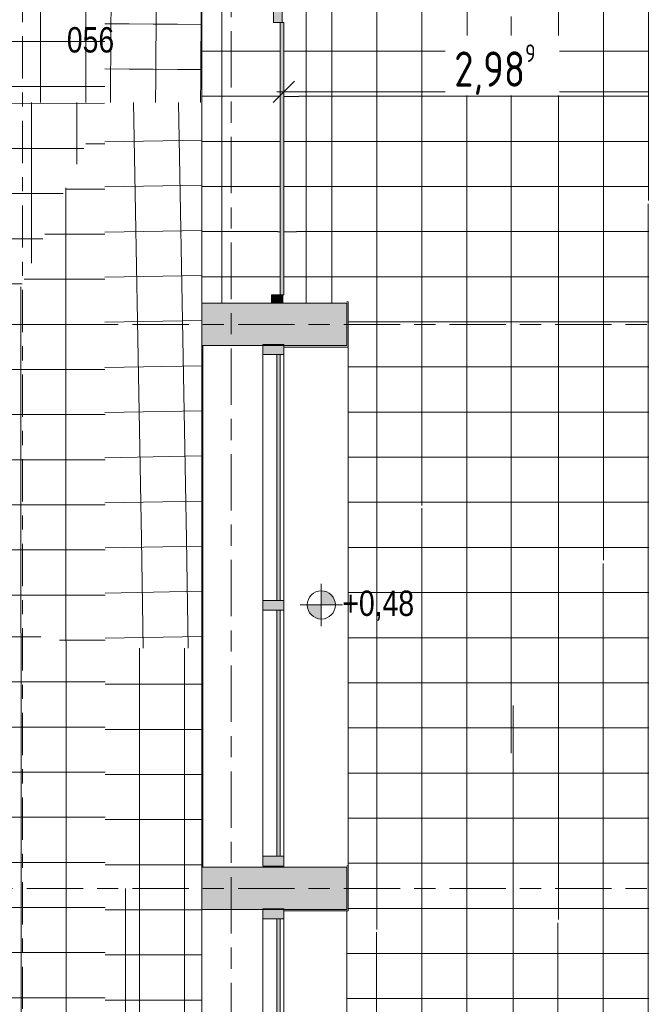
# Model space of a CAD drawing. Header units: metres. Extents: x 2 to 165, y -54 to 869.
# Tile 65 of 106: x 54.65 to 59.06, y 3.16 to 10.14. Entities that reach past the tile are written whole.
import ezdxf

# ---------------------------------------------------------------- set-up
doc = ezdxf.new("R2010")
doc.units = ezdxf.units.M
doc.linetypes.add('_Rasterlinie_', pattern=[0.75, 0.4, -0.1, 0.15, -0.1])
doc.linetypes.add('_Schnittlinie_', pattern=[0.6, 0.3, -0.1, 0.1, -0.1])
for name, color, linetype, lineweight in [('A_Bem', 7, 'Continuous', 5), ('A_Bem-100', 7, 'Continuous', 5), ('A_Fassade', 113, 'Continuous', 5), ('A_Geschossdecken', 7, 'Continuous', 5), ('A_Geschossdecken_Oberflächenschraffur', 7, 'Continuous', 5), ('A_Hoehenkoten', 124, 'Continuous', 5), ('A_Linien', 5, 'Continuous', 9), ('A_Raster', 128, 'Continuous', 5), ('A_Raum-Txt', 16, 'Continuous', 5), ('A_Symbol-S_A', 172, 'Continuous', 5), ('A_Wand', 244, 'Continuous', 5)]:
    doc.layers.add(name, color=color, linetype=linetype, lineweight=lineweight)
doc.styles.add('Arial', font='arial.ttf', dxfattribs={"width": 0.8, "height": 0.18})
doc.styles.add('ISOCPEUR', font='isocpeur.ttf', dxfattribs={"width": 0.8, "height": 0.25})
doc.dimstyles.new('BLB-Standard_2_5_Aussen_maskiert_1', dxfattribs={"dimscale": 0.3048, "dimtxt": 0.248995, "dimasz": 0.492126, "dimexe": 1.32874, "dimexo": 0.0625, "dimgap": 0.032808, "dimtad": 1, "dimrnd": 0.001, "dimzin": 0, "dimdsep": 46, "dimtxsty": 'ISOCPEUR', "dimblk1": 'OBLIQUE', "dimblk2": 'OBLIQUE', "dimsah": 1, "dimcen": 0.09, "dimdle": 0.164042, "dimazin": 0, "dimtfac": 1, "dimtdec": 4, "dimtix": 1, "dimtmove": 0, "dimatfit": 3, "dimfxl": 1.32874, "dimfxlon": 1, "dimtvp": 1, "dimtfill": 1, "dimtolj": 1, "dimtzin": 0, "dimarcsym": 2})
pattern_1 = [(0.002, (56.97775, -0.05), (-1.1e-05, 0.32), []), (90, (56.97775, -0.05), (-0.32, 2e-17), [])]
pattern_2 = [(359.991, (56.90075, -0.018), (5e-05, 0.32), []), (90, (56.90075, -0.018), (-0.32, 2e-17), [])]
pattern_3 = [(0.003, (56.90375, 0.006), (-1.7e-05, 0.32), []), (90, (56.90375, 0.006), (-0.32, 2e-17), [])]
pattern_4 = [(0, (57.04675, 0), (0, 0.32), []), (90, (57.04675, 0), (-0.32, 2e-17), [])]
pattern_5 = [(0, (56.83275, 0), (0, 0.32), []), (90, (56.83275, 0), (-0.32, 2e-17), [])]
pattern_6 = [(0, (56.89775, 0), (0, 0.32), []), (90, (56.89775, 0), (-0.32, 2e-17), [])]
pattern_7 = [(0, (56.97975, -0.001), (0, 0.32), []), (90, (56.97975, -0.001), (-0.32, 2e-17), [])]
pattern_8 = [(0, (56.86775, 0), (0, 0.32), []), (90, (56.86775, 0), (-0.32, 2e-17), [])]
pattern_9 = [(0, (56.86575, 0), (0, 0.32), []), (90, (56.86575, 0), (-0.32, 2e-17), [])]
pattern_10 = [(0, (56.86075, 0), (0, 0.32), []), (90, (56.86075, 0), (-0.32, 2e-17), [])]
pattern_11 = [(0, (56.87575, 0), (0, 0.32), []), (90, (56.87575, 0), (-0.32, 2e-17), [])]
pattern_12 = [(0, (56.87275, 0), (0, 0.32), []), (90, (56.87275, 0), (-0.32, 2e-17), [])]

# ---------------------------------------------------------------- blocks, each defined once
blk = doc.blocks.new('FP_7-AB- E0-  OK FFB')
at = {"layer": 'A_Geschossdecken_Oberflächenschraffur'}
for p, q in [((-1.469, 3.4519), (-1.469, 5.6851)), ((-1.469, 3.4519), (-1.469, 5.6851)), ((-1.1493, 3.4519), (-1.1493, 5.6851)), ((-1.1493, 3.4519), (-1.1493, 5.6851)), ((-1.7134, 5.4297), (-1.0279, 5.4297)), ((-1.7134, 5.4297), (-1.0279, 5.4297)), ((-1.7134, 5.1097), (-1.0279, 5.1097)), ((-1.7134, 5.1097), (-1.0279, 5.1097)), ((-1.7134, 4.7897), (-1.0279, 4.7897)), ((-1.7134, 4.7897), (-1.0279, 4.7897)), ((-1.7134, 4.4697), (-1.0279, 4.4697)), ((-1.7134, 4.4697), (-1.0279, 4.4697)), ((-1.7134, 4.1497), (-1.0279, 4.1497)), ((-1.7134, 4.1497), (-1.0279, 4.1497)), ((-1.7134, 3.8297), (-1.028, 3.8297)), ((-1.7134, 3.8297), (-1.028, 3.8297)), ((-1.7134, 3.5097), (-1.028, 3.5097)), ((-1.7134, 3.5097), (-1.028, 3.5097)), ((-1.4689, 1.2186), (-1.469, 3.4519)), ((-1.4689, 1.2186), (-1.469, 3.4519)), ((-1.1492, 1.2187), (-1.1493, 3.4519)), ((-1.1492, 1.2187), (-1.1493, 3.4519)), ((-1.7134, 3.1897), (-1.028, 3.1897)), ((-1.7134, 3.1897), (-1.028, 3.1897))]:
    blk.add_line(p, q, dxfattribs=at)
blk = doc.blocks.new('FP_10-AB- E0-  OK FFB')
at = {"layer": 'A_Geschossdecken_Oberflächenschraffur'}
for p, q in [((-4.0904, 9.5567), (-4.0906, 10.4144)), ((-4.0904, 9.5567), (-4.0906, 10.4144)), ((-3.7704, 9.5567), (-3.7706, 10.4144)), ((-3.7704, 9.5567), (-3.7706, 10.4144)), ((-3.4504, 9.5567), (-3.4506, 10.4144)), ((-3.4504, 9.5567), (-3.4506, 10.4144)), ((-2.1704, 9.5567), (-2.1706, 10.4144)), ((-2.1704, 9.5567), (-2.1706, 10.4144)), ((-1.8504, 9.5568), (-1.8506, 10.4144)), ((-1.8504, 9.5568), (-1.8506, 10.4144)), ((-3.1304, 9.5567), (-3.1306, 10.3799)), ((-3.1304, 9.5567), (-3.1306, 10.3799)), ((-2.8104, 9.5567), (-2.8106, 10.3799)), ((-2.8104, 9.5567), (-2.8106, 10.3799)), ((-2.4904, 9.5567), (-2.4906, 10.3799)), ((-2.4904, 9.5567), (-2.4906, 10.3799)), ((-4.2353, 10.3087), (-1.7134, 10.3093)), ((-4.2353, 10.3087), (-1.7134, 10.3093)), ((-4.2358, 9.9889), (-1.7139, 9.9894)), ((-4.2358, 9.9889), (-1.7139, 9.9894)), ((-4.2364, 9.669), (-1.7145, 9.6696)), ((-4.2364, 9.669), (-1.7145, 9.6696))]:
    blk.add_line(p, q, dxfattribs=at)
blk = doc.blocks.new('FP_11-AB- E0-  OK FFB')
at = {"layer": 'A_Geschossdecken_Oberflächenschraffur'}
for p, q in [((-1.4978, 8.7826), (-1.5118, 9.557)), ((-1.4978, 8.7826), (-1.5118, 9.557)), ((-1.1779, 8.7826), (-1.1917, 9.557)), ((-1.1779, 8.7826), (-1.1917, 9.557)), ((-1.7151, 9.2771), (-1.0282, 9.2894)), ((-1.7151, 9.2771), (-1.0282, 9.2894)), ((-1.7149, 8.957), (-1.0281, 8.9694)), ((-1.7149, 8.957), (-1.0281, 8.9694)), ((-1.4838, 8.0082), (-1.4978, 8.7826)), ((-1.4838, 8.0082), (-1.4978, 8.7826)), ((-1.1641, 8.0082), (-1.1779, 8.7826)), ((-1.1641, 8.0082), (-1.1779, 8.7826)), ((-1.7148, 8.637), (-1.0281, 8.6493)), ((-1.7148, 8.637), (-1.0281, 8.6493)), ((-1.7146, 8.3169), (-1.0281, 8.3293)), ((-1.7146, 8.3169), (-1.0281, 8.3293)), ((-1.7145, 7.9969), (-1.0281, 8.0092)), ((-1.7145, 7.9969), (-1.0281, 8.0092)), ((-1.4699, 7.2339), (-1.4838, 8.0082)), ((-1.4699, 7.2339), (-1.4838, 8.0082)), ((-1.1503, 7.2338), (-1.1641, 8.0082)), ((-1.1503, 7.2338), (-1.1641, 8.0082)), ((-1.7143, 7.6768), (-1.028, 7.6892)), ((-1.7143, 7.6768), (-1.028, 7.6892)), ((-1.7142, 7.3568), (-1.028, 7.3691)), ((-1.7142, 7.3568), (-1.028, 7.3691)), ((-1.456, 6.4595), (-1.4699, 7.2339)), ((-1.456, 6.4595), (-1.4699, 7.2339)), ((-1.1365, 6.4595), (-1.1503, 7.2338)), ((-1.1365, 6.4595), (-1.1503, 7.2338)), ((-1.714, 7.0367), (-1.028, 7.0491)), ((-1.714, 7.0367), (-1.028, 7.0491)), ((-1.7139, 6.7167), (-1.028, 6.729)), ((-1.7139, 6.7167), (-1.028, 6.729)), ((-1.442, 5.6851), (-1.456, 6.4595)), ((-1.442, 5.6851), (-1.456, 6.4595)), ((-1.1227, 5.6851), (-1.1365, 6.4595)), ((-1.1227, 5.6851), (-1.1365, 6.4595)), ((-1.7137, 6.3966), (-1.028, 6.409)), ((-1.7137, 6.3966), (-1.028, 6.409)), ((-1.7136, 6.0766), (-1.0279, 6.0889)), ((-1.7136, 6.0766), (-1.0279, 6.0889)), ((-1.7134, 5.7565), (-1.0279, 5.7689)), ((-1.7134, 5.7565), (-1.0279, 5.7689))]:
    blk.add_line(p, q, dxfattribs=at)
blk = doc.blocks.new('FP_12-AB- E0-  OK FFB')
at = {"layer": 'A_Geschossdecken_Oberflächenschraffur'}
for p, q in [((-1.67, 10.2527), (-1.6688, 10.4144)), ((-1.67, 10.2527), (-1.6688, 10.4144)), ((-1.3506, 10.2528), (-1.3495, 10.4144)), ((-1.3506, 10.2528), (-1.3495, 10.4144)), ((-1.0312, 10.2529), (-1.0302, 10.4144)), ((-1.0312, 10.2529), (-1.0302, 10.4144)), ((-1.6714, 10.0787), (-1.67, 10.2527)), ((-1.6714, 10.0787), (-1.67, 10.2527)), ((-1.3519, 10.0788), (-1.3506, 10.2528)), ((-1.3519, 10.0788), (-1.3506, 10.2528)), ((-1.0323, 10.0789), (-1.0312, 10.2529)), ((-1.0323, 10.0789), (-1.0312, 10.2529)), ((-1.714, 10.1149), (-1.5425, 10.1136)), ((-1.714, 10.1149), (-1.5425, 10.1136)), ((-1.6728, 9.9047), (-1.6714, 10.0787)), ((-1.6728, 9.9047), (-1.6714, 10.0787)), ((-1.5425, 10.1136), (-1.371, 10.1124)), ((-1.5425, 10.1136), (-1.371, 10.1124)), ((-1.371, 10.1124), (-1.1995, 10.1111)), ((-1.371, 10.1124), (-1.1995, 10.1111)), ((-1.3531, 9.9048), (-1.3519, 10.0788)), ((-1.3531, 9.9048), (-1.3519, 10.0788)), ((-1.1995, 10.1111), (-1.028, 10.1099)), ((-1.1995, 10.1111), (-1.028, 10.1099)), ((-1.0334, 9.9049), (-1.0323, 10.0789)), ((-1.0334, 9.9049), (-1.0323, 10.0789)), ((-1.6742, 9.7307), (-1.6728, 9.9047)), ((-1.6742, 9.7307), (-1.6728, 9.9047)), ((-1.3543, 9.7308), (-1.3531, 9.9048)), ((-1.3543, 9.7308), (-1.3531, 9.9048)), ((-1.0345, 9.7309), (-1.0334, 9.9049)), ((-1.0345, 9.7309), (-1.0334, 9.9049)), ((-1.7147, 9.7949), (-1.5431, 9.7936)), ((-1.7147, 9.7949), (-1.5431, 9.7936)), ((-1.5431, 9.7936), (-1.3714, 9.7924)), ((-1.5431, 9.7936), (-1.3714, 9.7924)), ((-1.3714, 9.7924), (-1.1998, 9.7911)), ((-1.3714, 9.7924), (-1.1998, 9.7911)), ((-1.1998, 9.7911), (-1.0281, 9.7899)), ((-1.1998, 9.7911), (-1.0281, 9.7899)), ((-1.6756, 9.5568), (-1.6742, 9.7307)), ((-1.6756, 9.5568), (-1.6742, 9.7307)), ((-1.3556, 9.5569), (-1.3543, 9.7308)), ((-1.3556, 9.5569), (-1.3543, 9.7308)), ((-1.0356, 9.557), (-1.0345, 9.7309)), ((-1.0356, 9.557), (-1.0345, 9.7309))]:
    blk.add_line(p, q, dxfattribs=at)
blk = doc.blocks.new('System Panel - Glazed-8069821-AB- E0-  OK FFB')
at = {"layer": 'A_Fassade', "lineweight": 9}
blk.add_hatch(color=253, dxfattribs=at).paths.add_polyline_path([(0.8725, 0.0495), (-0.8725, 0.0495), (-0.8725, 0.0245), (0.8725, 0.0245)], flags=0)
at = {"layer": 'A_Fassade', "color": 250, "lineweight": 9}
for p, q in [((0.8725, 0.0495), (-0.8725, 0.0495)), ((-0.8725, 0.0495), (-0.8725, 0.0245)), ((-0.8725, 0.0245), (0.8725, 0.0245)), ((0.8725, 0.0245), (0.8725, 0.0495))]:
    blk.add_line(p, q, dxfattribs=at)
blk = doc.blocks.new('Rectangular Mullion - 70mm x 160mm-8069827-AB- E0-  OK FFB')
at = {"layer": 'A_Fassade', "lineweight": 9}
blk.add_hatch(color=253, dxfattribs=at).paths.add_polyline_path([(-0.07, -0.075), (0, -0.075), (0, 0.075), (-0.07, 0.075), (-0.07, 0.0607)], flags=0)
at = {"layer": 'A_Fassade', "color": 250, "lineweight": 9}
for p, q in [((0, 0.075), (-0.07, 0.075)), ((-0.07, 0.075), (-0.07, -0.075)), ((0, -0.075), (0, 0.075)), ((-0.07, -0.075), (0, -0.075))]:
    blk.add_line(p, q, dxfattribs=at)
blk = doc.blocks.new('Rectangular Mullion - 70mm x 160mm-8069832-AB- E0-  OK FFB')
at = {"layer": 'A_Fassade', "color": 250, "lineweight": 9}
for p, q in [((-0.5944, 2.0216), (-0.5944, 3.7666)), ((-0.4444, 3.7666), (-0.4444, 2.0216))]:
    blk.add_line(p, q, dxfattribs=at)
blk = doc.blocks.new('Rectangular Mullion - 70mm x 160mm-8069826-AB- E0-  OK FFB')
at = {"layer": 'A_Fassade', "lineweight": 9}
blk.add_hatch(color=253, dxfattribs=at).paths.add_polyline_path([(0, -0.075), (-0.07, -0.075), (-0.07, 0.075), (0, 0.075), (0, 0.0607)], flags=0)
at = {"layer": 'A_Fassade', "color": 250, "lineweight": 9}
for p, q in [((-0.07, 0.075), (0, 0.075)), ((-0.07, -0.075), (-0.07, 0.075)), ((0, 0.075), (0, -0.075)), ((0, -0.075), (-0.07, -0.075))]:
    blk.add_line(p, q, dxfattribs=at)
blk = doc.blocks.new('Rectangular Mullion - 70mm x 160mm-8069829-AB- E0-  OK FFB')
at = {"layer": 'A_Fassade', "color": 250, "lineweight": 9}
for p, q in [((-0.5944, 0.2066), (-0.5944, 1.9516)), ((-0.4444, 1.9516), (-0.4444, 0.2066))]:
    blk.add_line(p, q, dxfattribs=at)
blk = doc.blocks.new('Rectangular Mullion - 70mm x 160mm-8069830-AB- E0-  OK FFB')
at = {"layer": 'A_Fassade', "lineweight": 9}
blk.add_hatch(color=253, dxfattribs=at).paths.add_polyline_path([(0.035, -0.075), (-0.035, -0.075), (-0.035, 0.075), (0.035, 0.075), (0.035, 0.0607)], flags=0)
at = {"layer": 'A_Fassade', "color": 250, "lineweight": 9}
for p, q in [((-0.035, 0.075), (0.035, 0.075)), ((-0.035, -0.075), (-0.035, 0.075)), ((0.035, 0.075), (0.035, -0.075)), ((0.035, -0.075), (-0.035, -0.075))]:
    blk.add_line(p, q, dxfattribs=at)
blk = doc.blocks.new('System Panel - Opening-8070368-AB- E0-  OK FFB')
at = {"layer": 'A_Fassade', "lineweight": 9}
blk.add_hatch(color=253, dxfattribs=at).paths.add_polyline_path([(0.966, 0.0125), (-0.966, 0.0125), (-0.966, -0.0125), (0.966, -0.0125)], flags=0)
at = {"layer": 'A_Fassade', "color": 250, "lineweight": 9}
for p, q in [((0.966, 0.0125), (-0.966, 0.0125)), ((-0.966, 0.0125), (-0.966, -0.0125)), ((0.966, -0.0125), (0.966, 0.0125)), ((-0.966, -0.0125), (0.966, -0.0125))]:
    blk.add_line(p, q, dxfattribs=at)
blk = doc.blocks.new('System Panel - Solid Center-8070369-AB- E0-  OK FFB')
at = {"layer": 'A_Fassade', "lineweight": 9}
blk.add_hatch(color=253, dxfattribs=at).paths.add_polyline_path([(0.42, 0), (-0.42, 0), (-0.42, -0.06), (0.42, -0.06)], flags=0)
at = {"layer": 'A_Fassade', "color": 250, "lineweight": 9}
for p, q in [((0.42, 0), (-0.42, 0)), ((-0.42, 0), (-0.42, -0.06)), ((0.42, -0.06), (0.42, 0)), ((-0.42, -0.06), (0.42, -0.06))]:
    blk.add_line(p, q, dxfattribs=at)
blk = doc.blocks.new('Rectangular Mullion - 60mm x 80mm 2-8070371-AB- E0-  OK FFB')
at = {"layer": 'A_Fassade', "lineweight": 9}
blk.add_hatch(color=253, dxfattribs=at).paths.add_polyline_path([(0, -0.005), (-0.06, -0.005), (-0.06, 0.075), (0, 0.075)], flags=0)
at = {"layer": 'A_Fassade', "color": 250, "lineweight": 9}
for p, q in [((-0.06, 0.075), (0, 0.075)), ((-0.06, -0.005), (-0.06, 0.075)), ((0, 0.075), (0, -0.005)), ((0, -0.005), (-0.06, -0.005))]:
    blk.add_line(p, q, dxfattribs=at)
blk = doc.blocks.new('Höhenkoten - Kreuz gefüllt-6114407-AB- E0-  OK FFB')
at = {"layer": 'A_Hoehenkoten'}
h = blk.add_hatch(color=256, dxfattribs=at)
edge = h.paths.add_edge_path(flags=0)
edge.add_line((0.001, 0.0014), (0, 0.0014))
edge.add_line((0, 0.0014), (0, 0.0024))
edge.add_arc((0, 0.0014), 0.001, 0, 90, ccw=False)
h = blk.add_hatch(color=256, dxfattribs=at)
edge = h.paths.add_edge_path(flags=0)
edge.add_line((-0.001, 0.0014), (0, 0.0014))
edge.add_line((0, 0.0014), (0, 0.0004))
edge.add_arc((0, 0.0014), 0.001, 180, 270, ccw=False)
for p, q in [((0, 0.0029), (0, -0.0001)), ((0, 0.0014), (0, 0.0024)), ((0, 0.0024), (0, 0.0014)), ((0, 0.0024), (0, 0.0014)), ((0, 0.0014), (0, 0.0024)), ((-0.0015, 0.0014), (0.0015, 0.0014)), ((-0.001, 0.0014), (0, 0.0014)), ((0, 0.0014), (-0.001, 0.0014)), ((0, 0.0014), (-0.001, 0.0014)), ((-0.001, 0.0014), (0, 0.0014)), ((0.001, 0.0014), (0, 0.0014)), ((0, 0.0014), (0, 0.0004)), ((0, 0.0004), (0, 0.0014)), ((0, 0.0014), (0.001, 0.0014)), ((0, 0.0014), (0.001, 0.0014)), ((0.001, 0.0014), (0, 0.0014)), ((0, 0.0014), (0, 0.0004)), ((0, 0.0004), (0, 0.0014))]:
    blk.add_line(p, q, dxfattribs=at)
for start, end in [(90, 180), (90, 180), (360, 90), (360, 90), (180, 270), (180, 270), (270, 0), (270, 360)]:
    blk.add_arc((0, 0.0014), 0.001, start, end, dxfattribs=at)
blk = doc.blocks.new('DIMBLOCK254-AB- E0-  OK FFB')
at = {"layer": 'A_Bem-100'}
for p, q in [((56.5276, 10.0366), (56.5276, 9.2266)), ((56.5276, 9.6316), (56.5276, 10.0366)), ((59.5161, 10.0366), (59.5161, 9.2266)), ((59.5161, 9.6316), (59.5161, 10.0366)), ((56.4776, 9.6316), (59.5161, 9.6316))]:
    blk.add_line(p, q, dxfattribs=at)
at = {"layer": 'A_Bem-100', "lineweight": 9}
for p, q in [((56.5276, 9.6316), (56.6026, 9.7066)), ((59.5161, 9.6316), (59.5911, 9.7066)), ((56.5276, 9.6316), (56.4526, 9.5566)), ((59.5161, 9.6316), (59.4411, 9.5566))]:
    blk.add_line(p, q, dxfattribs=at)
at = {"layer": 'A_Bem-100', "color": 0, "insert": (57.7368, 9.9682), "char_height": 0.25, "width": 0.684194, "attachment_point": 1, "line_spacing_factor": 1.149209, "style": 'ISOCPEUR', "bg_fill": 3, "box_fill_scale": 1.25, "bg_fill_color": 256, "bg_fill_true_color": 13158600, "bg_fill_transparency": 0}
blk.add_mtext('2,98\\A2\\H0.5x;\\S9^  ;\\H2x;', dxfattribs=at)
blk = doc.blocks.new('_Oblique')
at = {"color": 0, "linetype": 'ByBlock', "lineweight": -2}
blk.add_line((-0.5, -0.5), (0.5, 0.5), dxfattribs=at)

msp = doc.modelspace()

# ---------------------------------------------------------------- hatches: boundary and pattern name
at = {"layer": 'A_Geschossdecken_Oberflächenschraffur'}
h = msp.add_hatch(dxfattribs=at)
h.set_pattern_fill('FP_284', color=256, style=0, pattern_type=2)
h.set_pattern_definition(pattern_7)
h.paths.add_polyline_path([(56.3783, -4.1723), (56.3783, -4.1717), (56.3629, -4.1723)], flags=0)
h.paths.add_polyline_path([(56.4408, -0.1817), (56.4678, -0.1817), (56.468, -0.1717), (56.4038, -0.1717), (56.4038, -0.1817)], flags=0)
h.paths.add_polyline_path([(56.5201, 8.1316), (56.6089, 8.1316), (56.6867, 12.7155), (56.5151, 11.8915), (56.5151, 11.8755), (56.5276, 11.8755), (56.5276, 10.9635), (56.5151, 10.9635), (56.5151, 10.1235), (56.5276, 10.1235), (56.5276, 8.1916), (56.5201, 8.1916)], flags=0)
h.paths.add_polyline_path([(56.5026, 8.1916), (56.5026, 10.1235), (56.4983, 10.1235), (56.48, 8.1916)], flags=0)
h = msp.add_hatch(dxfattribs=at)
h.set_pattern_fill('FP_284', color=256, style=0, pattern_type=2)
h.set_pattern_definition(pattern_7)
h.paths.add_polyline_path([(56.3783, -4.1723), (56.3783, -4.1717), (56.3629, -4.1723)], flags=0)
h.paths.add_polyline_path([(56.4408, -0.1817), (56.4678, -0.1817), (56.468, -0.1717), (56.4038, -0.1717), (56.4038, -0.1817)], flags=0)
h.paths.add_polyline_path([(56.5201, 8.1316), (56.6089, 8.1316), (56.6867, 12.7155), (56.5151, 11.8915), (56.5151, 11.8755), (56.5276, 11.8755), (56.5276, 10.9635), (56.5151, 10.9635), (56.5151, 10.1235), (56.5276, 10.1235), (56.5276, 8.1916), (56.5201, 8.1916)], flags=0)
h.paths.add_polyline_path([(56.5026, 8.1916), (56.5026, 10.1235), (56.4983, 10.1235), (56.48, 8.1916)], flags=0)
h = msp.add_hatch(dxfattribs=at)
h.set_pattern_fill('FP_283', color=256, style=0, pattern_type=2)
h.set_pattern_definition(pattern_6)
h.paths.add_polyline_path([(56.6867, -13.5774), (56.6867, -12.1845), (56.5703, -12.1845)], flags=0)
h.paths.add_polyline_path([(56.4678, -0.1817), (56.5038, -0.1817), (56.5038, -0.1717), (56.468, -0.1717)], flags=0)
h.paths.add_polyline_path([(56.6089, 8.1316), (56.6867, 8.1316), (56.6867, 12.7155), (56.6104, 8.2215)], flags=0)
h = msp.add_hatch(dxfattribs=at)
h.set_pattern_fill('FP_283', color=256, style=0, pattern_type=2)
h.set_pattern_definition(pattern_6)
h.paths.add_polyline_path([(56.6867, -13.5774), (56.6867, -12.1845), (56.5703, -12.1845)], flags=0)
h.paths.add_polyline_path([(56.4678, -0.1817), (56.5038, -0.1817), (56.5038, -0.1717), (56.468, -0.1717)], flags=0)
h.paths.add_polyline_path([(56.6089, 8.1316), (56.6867, 8.1316), (56.6867, 12.7155), (56.6104, 8.2215)], flags=0)
h = msp.add_hatch(dxfattribs=at)
h.set_pattern_fill('FP_436', color=256, style=0, pattern_type=2)
h.set_pattern_definition(pattern_8)
h.paths.add_polyline_path([(56.9751, 1.6907), (57.8776, 10.1712), (56.6867, 12.0186), (56.6867, 8.1316), (56.9751, 8.1316), (56.9751, 8.1416), (56.9851, 8.1416), (56.9851, 3.8216), (56.9751, 3.8216), (56.9751, 2.5273)], flags=0)
h = msp.add_hatch(dxfattribs=at)
h.set_pattern_fill('FP_436', color=256, style=0, pattern_type=2)
h.set_pattern_definition(pattern_8)
h.paths.add_polyline_path([(56.9751, 1.6907), (57.8776, 10.1712), (56.6867, 12.0186), (56.6867, 8.1316), (56.9751, 8.1316), (56.9751, 8.1416), (56.9851, 8.1416), (56.9851, 3.8216), (56.9751, 3.8216), (56.9751, 2.5273)], flags=0)
h = msp.add_hatch(dxfattribs=at)
h.set_pattern_fill('FP_502', color=256, style=0, pattern_type=2)
h.set_pattern_definition(pattern_11)
h.paths.add_polyline_path([(57.8776, -1.0051), (59.5161, 12.0478), (58.3723, 10.1632), (57.9079, -0.3198)], flags=0)
h = msp.add_hatch(dxfattribs=at)
h.set_pattern_fill('FP_502', color=256, style=0, pattern_type=2)
h.set_pattern_definition(pattern_11)
h.paths.add_polyline_path([(57.8776, -1.0051), (59.5161, 12.0478), (58.3723, 10.1632), (57.9079, -0.3198)], flags=0)
h = msp.add_hatch(dxfattribs=at)
h.set_pattern_fill('FP_505', color=256, style=0, pattern_type=2)
h.set_pattern_definition(pattern_12)
h.paths.add_polyline_path([(59.5161, -13.9725), (59.5161, 12.0478), (57.8776, -1.0051), (59.5069, -13.8997)], flags=0)
h = msp.add_hatch(dxfattribs=at)
h.set_pattern_fill('FP_505', color=256, style=0, pattern_type=2)
h.set_pattern_definition(pattern_12)
h.paths.add_polyline_path([(59.5161, -13.9725), (59.5161, 12.0478), (57.8776, -1.0051), (59.5069, -13.8997)], flags=0)
h = msp.add_hatch(dxfattribs=at)
h.set_pattern_fill('FP_278', color=256, style=0, pattern_type=2)
h.set_pattern_definition(pattern_4)
h.paths.add_polyline_path([(55.9451, -13.5774), (56.0623, -12.1745), (55.9451, -12.1745)], flags=0)
h.paths.add_polyline_path([(55.9451, -7.8766), (55.9747, -7.8766), (55.9807, -4.1717), (55.9451, -4.1717), (55.9451, -6.014)], flags=0)
h.paths.add_polyline_path([(56.3159, -4.1722), (56.3159, -4.1717), (55.9807, -4.1717)], flags=0)
h.paths.add_polyline_path([(55.9747, -3.8717), (55.9807, -3.8717), (55.9807, -3.0895), (55.9451, -3.0897), (55.9451, -3.8717)], flags=0)
h.paths.add_polyline_path([(55.9451, -0.2184), (55.9607, -0.1717), (55.9451, -0.1717)], flags=0)
h.paths.add_polyline_path([(56.3159, 3.8299), (56.3159, 3.8316), (55.9733, 3.8316)], flags=0)
h.paths.add_polyline_path([(55.9533, 4.1316), (55.9533, 7.8316), (55.9451, 7.8316), (55.9451, 4.1316)], flags=0)
h.paths.add_polyline_path([(56.3159, 8.1316), (56.3159, 10.4144), (55.9451, 10.4144), (55.9451, 8.1316), (55.9533, 8.1316)], flags=0)
h.paths.add_polyline_path([(55.9451, 10.4944), (56.3159, 10.4944), (56.3159, 11.8932), (55.9451, 11.8964), (55.9451, 11.0686)], flags=0)
h = msp.add_hatch(dxfattribs=at)
h.set_pattern_fill('FP_278', color=256, style=0, pattern_type=2)
h.set_pattern_definition(pattern_4)
h.paths.add_polyline_path([(55.9451, -13.5774), (56.0623, -12.1745), (55.9451, -12.1745)], flags=0)
h.paths.add_polyline_path([(55.9451, -7.8766), (55.9747, -7.8766), (55.9807, -4.1717), (55.9451, -4.1717), (55.9451, -6.014)], flags=0)
h.paths.add_polyline_path([(56.3159, -4.1722), (56.3159, -4.1717), (55.9807, -4.1717)], flags=0)
h.paths.add_polyline_path([(55.9747, -3.8717), (55.9807, -3.8717), (55.9807, -3.0895), (55.9451, -3.0897), (55.9451, -3.8717)], flags=0)
h.paths.add_polyline_path([(55.9451, -0.2184), (55.9607, -0.1717), (55.9451, -0.1717)], flags=0)
h.paths.add_polyline_path([(56.3159, 3.8299), (56.3159, 3.8316), (55.9733, 3.8316)], flags=0)
h.paths.add_polyline_path([(55.9533, 4.1316), (55.9533, 7.8316), (55.9451, 7.8316), (55.9451, 4.1316)], flags=0)
h.paths.add_polyline_path([(56.3159, 8.1316), (56.3159, 10.4144), (55.9451, 10.4144), (55.9451, 8.1316), (55.9533, 8.1316)], flags=0)
h.paths.add_polyline_path([(55.9451, 10.4944), (56.3159, 10.4944), (56.3159, 11.8932), (55.9451, 11.8964), (55.9451, 11.0686)], flags=0)
h = msp.add_hatch(dxfattribs=at)
h.set_pattern_fill('FP_282', color=256, style=0, pattern_type=2)
h.set_pattern_definition(pattern_5)
h.paths.add_polyline_path([(56.3629, -4.1723), (56.3629, -4.1717), (56.3159, -4.1722)], flags=0)
h.paths.add_polyline_path([(56.3783, 3.8296), (56.3783, 3.8316), (56.3159, 3.8316), (56.3159, 3.8299)], flags=0)
h.paths.add_polyline_path([(56.3159, 8.1316), (56.4401, 8.1316), (56.4401, 8.1916), (56.48, 8.1916), (56.4983, 10.1235), (56.4551, 10.1235), (56.4551, 10.9635), (56.5026, 10.9635), (56.5026, 11.8755), (56.4551, 11.8755), (56.454, 11.892), (56.3159, 11.8932), (56.3159, 10.4944), (56.4527, 10.4944), (56.4527, 10.4144), (56.3159, 10.4144), (56.3159, 8.2215)], flags=0)
h = msp.add_hatch(dxfattribs=at)
h.set_pattern_fill('FP_282', color=256, style=0, pattern_type=2)
h.set_pattern_definition(pattern_5)
h.paths.add_polyline_path([(56.3629, -4.1723), (56.3629, -4.1717), (56.3159, -4.1722)], flags=0)
h.paths.add_polyline_path([(56.3783, 3.8296), (56.3783, 3.8316), (56.3159, 3.8316), (56.3159, 3.8299)], flags=0)
h.paths.add_polyline_path([(56.3159, 8.1316), (56.4401, 8.1316), (56.4401, 8.1916), (56.48, 8.1916), (56.4983, 10.1235), (56.4551, 10.1235), (56.4551, 10.9635), (56.5026, 10.9635), (56.5026, 11.8755), (56.4551, 11.8755), (56.454, 11.892), (56.3159, 11.8932), (56.3159, 10.4944), (56.4527, 10.4944), (56.4527, 10.4144), (56.3159, 10.4144), (56.3159, 8.2215)], flags=0)
h = msp.add_hatch(dxfattribs=at)
h.set_pattern_fill('FP_453', color=256, style=0, pattern_type=2)
h.set_pattern_definition(pattern_9)
h.paths.add_polyline_path([(57.2175, -1.0129), (57.8776, -1.0051), (57.8767, 10.1632), (56.9751, 1.6907), (56.9751, 0.1383), (56.9851, 0.1383), (56.9851, -0.1717), (56.9567, -0.1717), (57.2106, -0.9272), (57.2106, -0.9488), (57.2147, -0.9488), (57.2151, -0.9613), (57.2172, -0.9612), (57.2175, -1.0051)], flags=0)
h = msp.add_hatch(dxfattribs=at)
h.set_pattern_fill('FP_453', color=256, style=0, pattern_type=2)
h.set_pattern_definition(pattern_9)
h.paths.add_polyline_path([(57.2175, -1.0129), (57.8776, -1.0051), (57.8767, 10.1632), (56.9751, 1.6907), (56.9751, 0.1383), (56.9851, 0.1383), (56.9851, -0.1717), (56.9567, -0.1717), (57.2106, -0.9272), (57.2106, -0.9488), (57.2147, -0.9488), (57.2151, -0.9613), (57.2172, -0.9612), (57.2175, -1.0051)], flags=0)
h = msp.add_hatch(dxfattribs=at)
h.set_pattern_fill('FP_501', color=256, style=0, pattern_type=2)
h.set_pattern_definition(pattern_10)
h.paths.add_polyline_path([(57.8776, -1.0051), (58.3723, 10.1632), (57.8776, 10.1712), (57.8776, -0.3198)], flags=0)
h = msp.add_hatch(dxfattribs=at)
h.set_pattern_fill('FP_501', color=256, style=0, pattern_type=2)
h.set_pattern_definition(pattern_10)
h.paths.add_polyline_path([(57.8776, -1.0051), (58.3723, 10.1632), (57.8776, 10.1712), (57.8776, -0.3198)], flags=0)
h = msp.add_hatch(dxfattribs=at)
h.set_pattern_fill('FP_23', color=256, style=0, pattern_type=2)
h.set_pattern_definition(pattern_1)
h.paths.add_polyline_path([(53.6241, 5.9755), (55.258, 9.557), (52.7361, 9.557), (53.0673, 8.2215)], flags=0)
h = msp.add_hatch(dxfattribs=at)
h.set_pattern_fill('FP_23', color=256, style=0, pattern_type=2)
h.set_pattern_definition(pattern_1)
h.paths.add_polyline_path([(53.6241, 5.9755), (55.258, 9.557), (52.7361, 9.557), (53.0673, 8.2215)], flags=0)
h = msp.add_hatch(dxfattribs=at)
h.set_pattern_fill('FP_24', color=256, style=0, pattern_type=2)
h.set_pattern_definition(pattern_2)
h.paths.add_polyline_path([(55.2596, 5.6851), (55.258, 9.557), (53.6241, 5.9755), (55.2593, 5.6851)], flags=0)
h = msp.add_hatch(dxfattribs=at)
h.set_pattern_fill('FP_24', color=256, style=0, pattern_type=2)
h.set_pattern_definition(pattern_2)
h.paths.add_polyline_path([(55.2596, 5.6851), (55.258, 9.557), (53.6241, 5.9755), (55.2593, 5.6851)], flags=0)
h = msp.add_hatch(dxfattribs=at)
h.set_pattern_fill('FP_25', color=256, style=0, pattern_type=2)
h.set_pattern_definition(pattern_3)
h.paths.add_polyline_path([(55.2596, -3.2478), (55.2596, 5.6851), (53.6241, 5.9755), (55.2453, -3.1669)], flags=0)
h = msp.add_hatch(dxfattribs=at)
h.set_pattern_fill('FP_25', color=256, style=0, pattern_type=2)
h.set_pattern_definition(pattern_3)
h.paths.add_polyline_path([(55.2596, -3.2478), (55.2596, 5.6851), (53.6241, 5.9755), (55.2453, -3.1669)], flags=0)
at = {"layer": 'A_Wand'}
for points in [[(56.9751, 7.8316), (56.9751, 8.1316), (55.9451, 8.1316), (55.9451, 7.8316), (56.3926, 7.8316)], [(56.9751, 3.8316), (56.9751, 4.1316), (55.9451, 4.1316), (55.9451, 3.8316), (56.3926, 3.8316)]]:
    msp.add_hatch(color=8, dxfattribs=at).paths.add_polyline_path(points, flags=0)

# ---------------------------------------------------------------- linework, layer by layer
at = {"layer": 'A_Geschossdecken', "color": 253, "lineweight": 9}
for p, q in [((56.6867, 8.1316), (56.6867, 12.7255)), ((55.9451, 10.4144), (55.9451, 8.1316)), ((55.9451, 7.8316), (55.9451, 4.1316)), ((55.9533, 7.8316), (55.9533, 4.1316)), ((56.9851, 4.1416), (56.9851, 7.8216)), ((55.9451, 3.8316), (55.9451, 0.1283)), ((56.3783, 3.8296), (55.9733, 3.8316)), ((56.9751, 0.1383), (56.9751, 3.8216))]:
    msp.add_line(p, q, dxfattribs=at)
at = {"layer": 'A_Linien', "color": 10, "lineweight": 18}
msp.add_line((55.4051, 3.9816), (55.4051, -14.1184), dxfattribs=at)
at = {"layer": 'A_Raster', "linetype": '_Rasterlinie_', "lineweight": 9}
for p, q in [((56.1543, 37.0621), (56.1543, -53.073)), ((88.1031, 7.9816), (15.5195, 7.9816)), ((88.1031, 3.9816), (15.5195, 3.9816))]:
    msp.add_line(p, q, dxfattribs=at)
at = {"layer": 'A_Symbol-S_A', "linetype": '_Schnittlinie_', "lineweight": 9}
msp.add_line((54.6744, -32.2734), (54.6744, 28.6584), dxfattribs=at)
at = {"layer": 'A_Wand', "color": 250, "lineweight": 9}
for p, q in [((56.9751, 8.1316), (55.9451, 8.1316)), ((55.9451, 8.1316), (55.9451, 7.8316)), ((56.9851, 8.1416), (56.9751, 8.1416)), ((56.9751, 7.8316), (56.9751, 8.1316)), ((56.9851, 8.1416), (56.9851, 7.8216)), ((55.9451, 7.8316), (56.9751, 7.8316)), ((56.9851, 7.8216), (56.5283, 7.8216)), ((56.9751, 4.1316), (55.9451, 4.1316)), ((55.9451, 4.1316), (55.9451, 3.8316)), ((56.9851, 4.1416), (56.9751, 4.1416)), ((56.9751, 3.8316), (56.9751, 4.1316)), ((56.9851, 4.1416), (56.9851, 3.8216)), ((55.9451, 3.8316), (56.9751, 3.8316)), ((56.9851, 3.8216), (56.5283, 3.8216))]:
    msp.add_line(p, q, dxfattribs=at)

# ---------------------------------------------------------------- block references
at = {"layer": 'A_Fassade', "color": 250, "lineweight": 9}
for name, p, rotation in [('System Panel - Solid Center-8070369-AB- E0-  OK FFB', (56.5151, 10.5435), 269.9999999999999), ('System Panel - Opening-8070368-AB- E0-  OK FFB', (56.5151, 9.1576), 269.9999999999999), ('Rectangular Mullion - 70mm x 160mm-8069827-AB- E0-  OK FFB', (56.4533, 7.8398), 89.99999999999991), ('System Panel - Glazed-8069821-AB- E0-  OK FFB', (56.4533, 6.8973), 269.9999999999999), ('System Panel - Glazed-8069821-AB- E0-  OK FFB', (56.4533, 5.0823), 269.9999999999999), ('Rectangular Mullion - 70mm x 160mm-8069827-AB- E0-  OK FFB', (56.4533, 3.8366), 89.99999999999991), ('System Panel - Glazed-8069821-AB- E0-  OK FFB', (56.4533, 2.8941), 269.9999999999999)]:
    msp.add_blockref(name, p, dxfattribs=dict(at, rotation=rotation))
at = {"layer": 'A_Fassade', "color": 250, "lineweight": 9, "extrusion": (0, 0, -1), "rotation": 270.0000000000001}
for name, p in [('Rectangular Mullion - 60mm x 80mm 2-8070371-AB- E0-  OK FFB', (-56.5151, 8.1316)), ('Rectangular Mullion - 70mm x 160mm-8069830-AB- E0-  OK FFB', (-56.4533, 5.9898)), ('Rectangular Mullion - 70mm x 160mm-8069826-AB- E0-  OK FFB', (-56.4533, 4.1398))]:
    msp.add_blockref(name, p, dxfattribs=at)
at = {"layer": 'A_Fassade', "color": 250, "lineweight": 9}
for name, p in [('Rectangular Mullion - 70mm x 160mm-8069832-AB- E0-  OK FFB', (56.9727, 4.0032)), ('Rectangular Mullion - 70mm x 160mm-8069829-AB- E0-  OK FFB', (56.9727, 4.0032)), ('Rectangular Mullion - 70mm x 160mm-8069832-AB- E0-  OK FFB', (56.9727, 0))]:
    msp.add_blockref(name, p, dxfattribs=at)
at = {"layer": 'A_Geschossdecken', "color": 253, "lineweight": 9}
for name in ['FP_10-AB- E0-  OK FFB', 'FP_12-AB- E0-  OK FFB', 'FP_11-AB- E0-  OK FFB', 'FP_7-AB- E0-  OK FFB']:
    msp.add_blockref(name, (56.9727, 0), dxfattribs=at)
at = {"layer": 'A_Hoehenkoten', "xscale": 99.99999999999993, "yscale": 99.99999999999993, "zscale": 99.99999999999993}
msp.add_blockref('Höhenkoten - Kreuz gefüllt-6114407-AB- E0-  OK FFB', (56.7938, 5.8522), dxfattribs=at)

# ---------------------------------------------------------------- texts
at = {"layer": 'A_Hoehenkoten', "insert": (56.9432, 6.0944), "char_height": 0.18, "width": 0.601593, "attachment_point": 1, "line_spacing_factor": 0.941778, "style": 'Arial'}
msp.add_mtext('+0,48', dxfattribs=at)
at = {"layer": 'A_Raum-Txt', "insert": (54.9882, 10.0906), "char_height": 0.18, "width": 0.40405, "attachment_point": 1, "style": 'Arial'}
msp.add_mtext('056', dxfattribs=at)

# ---------------------------------------------------------------- next in the draw order: dimensions: what is measured, and where the dimension line sits
at = {"layer": 'A_Bem'}
dim = msp.add_linear_dim(base=(59.5161, 9.6316), p1=(56.5276, 10.0366), p2=(59.5161, 10.0366), text='\\A1;2,98\\Q;{\\A1;{\\H0.5x;\\S9^ ;}}', dimstyle='BLB-Standard_2_5_Aussen_maskiert_1', override={"dimpost": '<>', "dimfxl": 2.988572}, dxfattribs=at)
dim.commit()
dim.dimension.update_dxf_attribs({"geometry": 'DIMBLOCK254-AB- E0-  OK FFB', "text_midpoint": (58.0218, 9.7916)})

doc.saveas('drawing.dxf')
